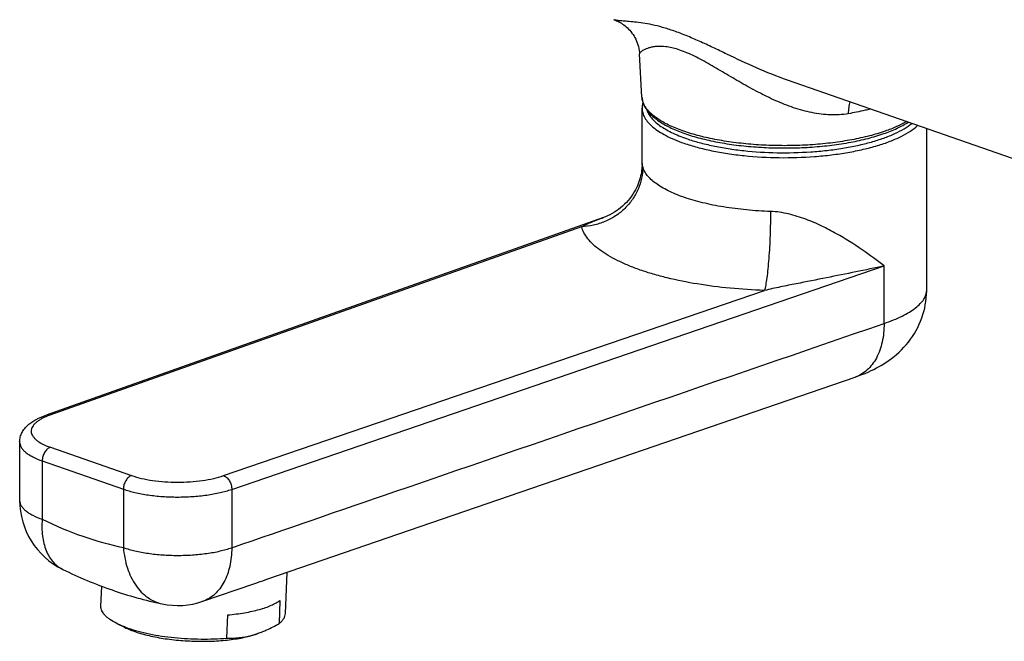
# Model space of a CAD drawing. Header units: millimetres. Extents: x 90 to 575, y 64 to 450.
# Tile 1 of 8: x 90 to 218, y 70 to 151. Entities that reach past the tile are written whole.
import ezdxf

# ---------------------------------------------------------------- set-up
doc = ezdxf.new("R2010")
doc.units = ezdxf.units.MM
doc.header["$LTSCALE"] = 46.255
doc.layers.get('0').update_dxf_attribs({"linetype": 'CONTINUOUS'})

msp = doc.modelspace()

# ---------------------------------------------------------------- linework, layer by layer
at = {"color": 7, "linetype": 'CONTINUOUS'}
for p, q in [((170.81, 140.53), (170.49, 146.16)), ((242.08, 124.48), (189.72, 142.73)), ((170.83, 131.88), (170.83, 139.09)), ((207.83, 115.43), (207.83, 136.42)), ((165.8, 124.86), (93.34, 99.16)), ((141.99, 84.66), (198.54, 104.11)), ((89.9, 95.67), (89.9, 88.07)), ((122.16, 77.84), (141.99, 84.66)), ((124.45, 73.34), (124.66, 78.7)), ((100.47, 74.28), (100.57, 76.9)), ((113.71, 74.94), (120.36, 77.22)), ((123.74, 75.06), (123.62, 72.05)), ((116.85, 70.15), (116.97, 73.17)), ((102.53, 72.05), (103.54, 71.55))]:
    msp.add_line(p, q, dxfattribs=at)
at = {"color": 9, "linetype": 'CONTINUOUS'}
for p, q in [((162.95, 123.66), (93.84, 99.15)), ((117.47, 89.5), (202.29, 118.56)), ((202.29, 111.08), (202.29, 118.56)), ((116.41, 91.28), (186.74, 115.37)), ((93.89, 94.98), (104.45, 91.3)), ((92.83, 93.2), (92.83, 85.61)), ((92.83, 93.2), (103.39, 89.52)), ((103.39, 89.52), (103.39, 81.93)), ((117.47, 89.5), (117.47, 81.91))]:
    msp.add_line(p, q, dxfattribs=at)
at = {"color": 7, "linetype": 'CONTINUOUS'}
for points in [[(167.16, 150.59), (167.2, 150.58), (167.35, 150.52), (167.51, 150.46), (167.66, 150.39), (167.82, 150.31), (167.98, 150.22), (168.14, 150.13), (168.3, 150.02), (168.46, 149.91), (168.61, 149.79), (168.77, 149.66), (168.93, 149.52), (169.08, 149.37), (169.23, 149.21), (169.37, 149.04), (169.51, 148.86), (169.65, 148.67), (169.78, 148.47), (169.9, 148.26), (170.01, 148.04), (170.11, 147.81), (170.2, 147.57), (170.28, 147.33), (170.35, 147.09), (170.41, 146.84), (170.45, 146.6), (170.48, 146.35), (170.49, 146.16)], [(170.83, 131.88), (170.83, 131.79), (170.82, 131.6), (170.81, 131.39), (170.79, 131.18), (170.77, 130.96), (170.73, 130.73), (170.69, 130.5), (170.64, 130.26), (170.58, 130.01), (170.5, 129.76), (170.42, 129.51), (170.32, 129.25), (170.22, 128.99), (170.1, 128.72), (169.96, 128.45), (169.81, 128.18), (169.64, 127.9), (169.45, 127.63), (169.25, 127.35), (169.03, 127.08), (168.8, 126.83), (168.55, 126.58), (168.3, 126.34), (168.04, 126.12), (167.77, 125.91), (167.5, 125.72), (167.22, 125.54), (166.93, 125.37), (166.64, 125.22), (166.35, 125.08), (166.05, 124.95), (165.8, 124.86)], [(198.54, 104.11), (198.96, 104.26), (199.4, 104.42), (199.82, 104.59), (200.21, 104.76), (200.59, 104.94), (200.96, 105.11), (201.31, 105.3), (201.66, 105.48), (201.99, 105.67), (202.31, 105.87), (202.63, 106.08), (202.95, 106.3), (203.27, 106.54), (203.59, 106.79), (203.91, 107.06), (204.23, 107.35), (204.55, 107.65), (204.86, 107.98), (205.16, 108.31), (205.45, 108.66), (205.72, 109.03), (205.98, 109.4), (206.23, 109.78), (206.45, 110.17), (206.67, 110.57), (206.86, 110.98), (207.04, 111.39), (207.2, 111.8), (207.34, 112.23), (207.46, 112.65), (207.57, 113.08), (207.65, 113.52), (207.72, 113.95), (207.78, 114.39), (207.81, 114.83), (207.83, 115.28), (207.83, 115.43)]]:
    msp.add_lwpolyline(points, dxfattribs=at)
at = {"color": 9, "linetype": 'CONTINUOUS'}
for centre, radius, start, end in [((205.91, 115.43), 1.92, 359.1786, 0.0003), ((91.12, 88.07), 1.22, 180.0002, 180.9268)]:
    msp.add_arc(centre, radius, start, end, dxfattribs=at)
at = {"color": 7, "linetype": 'CONTINUOUS'}
for centre, radius, start, end in [((99.9, 88.07), 10, 180, 243.8638), ((110.46, 84.39), 10, 258.3343, 288.9715), ((109, 85.85), 15.26, 249.1044, 250.7916), ((117.19, 81.37), 11.23, 284.5979, 285.5957), ((117.03, 81.93), 11.82, 285.6164, 290.4791), ((116.64, 83.03), 12.98, 290.4111, 291.9985)]:
    msp.add_arc(centre, radius, start, end, dxfattribs=at)
at = {"color": 9, "linetype": 'CONTINUOUS'}
for points, knots in [([(189.72, 142.73), (188.36, 143.2), (185.71, 144.28), (182.52, 145.79), (180.05, 146.97), (178.29, 147.79), (176.61, 148.51), (175.01, 149.12), (173.53, 149.6), (172.18, 149.93), (170.96, 150.16), (169.9, 150.29), (168.99, 150.37), (168.33, 150.42), (167.87, 150.46), (167.6, 150.5), (167.36, 150.53), (167.22, 150.57), (167.16, 150.59)], [0, 0, 0, 0, 0.180359, 0.355833, 0.440213, 0.521258, 0.59778, 0.668874, 0.733708, 0.791639, 0.842828, 0.88733, 0.925364, 0.956926, 0.970236, 0.981863, 0.991782, 1, 1, 1, 1]), ([(197.63, 138.36), (196.86, 138.23), (195.27, 138.14), (192.88, 138.45), (190.5, 139.1), (188.18, 140.03), (185.91, 141.14), (183.7, 142.37), (181.9, 143.44), (180.47, 144.28), (179.43, 144.89), (178.4, 145.45), (177.41, 145.96), (176.45, 146.38), (175.55, 146.72), (174.71, 146.95), (173.75, 147.12), (172.89, 147.14), (172.15, 147.04), (171.6, 146.9), (171.14, 146.72), (170.8, 146.51), (170.63, 146.38), (170.54, 146.28), (170.5, 146.21), (170.49, 146.18), (170.49, 146.16)], [0, 0, 0, 0, 0.079494, 0.161251, 0.245024, 0.330285, 0.416421, 0.502744, 0.588323, 0.630382, 0.671586, 0.71153, 0.749682, 0.785455, 0.818342, 0.847949, 0.8742, 0.917503, 0.935223, 0.950658, 0.975212, 0.984463, 0.991667, 0.996797, 0.998614, 1, 1, 1, 1]), ([(202.43, 136.09), (201.75, 135.86), (200.32, 135.43), (198.05, 134.94), (195.6, 134.56), (193.01, 134.31), (190.34, 134.19), (187.66, 134.21), (185, 134.36), (182.44, 134.64), (180.03, 135.05), (177.81, 135.57), (175.83, 136.2), (174.37, 136.82), (173.36, 137.37), (172.72, 137.79), (172.16, 138.21), (171.7, 138.66), (171.32, 139.11), (171.05, 139.58), (170.87, 140.05), (170.81, 140.38), (170.81, 140.53)], [0, 0, 0, 0, 0.062945, 0.131782, 0.205369, 0.282401, 0.361468, 0.441097, 0.519801, 0.596118, 0.668659, 0.736155, 0.79751, 0.851876, 0.876279, 0.898788, 0.919428, 0.938275, 0.955474, 0.971257, 0.985954, 1, 1, 1, 1]), ([(197.82, 139.91), (197.76, 139.67), (197.67, 139.15), (197.63, 138.63), (197.63, 138.36)], [0, 0, 0, 0, 0.474262, 1, 1, 1, 1]), ([(170.83, 139.09), (170.83, 138.88), (170.89, 138.44), (171.17, 137.8), (171.63, 137.18), (172.25, 136.58), (173.03, 136.01), (173.97, 135.48), (175.05, 134.97), (175.83, 134.67), (176.24, 134.53)], [0, 0, 0, 0, 0.085409, 0.176436, 0.277582, 0.391834, 0.520855, 0.665324, 0.825215, 1, 1, 1, 1]), ([(171.44, 138.86), (171.5, 138.68), (171.66, 138.31), (172.03, 137.8), (172.52, 137.29), (173.12, 136.81), (173.84, 136.35), (174.99, 135.73), (175.93, 135.35), (176.6, 135.12)], [0, 0, 0, 0, 0.087045, 0.18234, 0.28805, 0.405514, 0.535424, 0.677985, 1, 1, 1, 1]), ([(200.5, 138.97), (200.27, 138.91), (199.32, 138.68), (198.36, 138.49), (197.63, 138.36)], [0, 0, 0, 0, 0.241141, 1, 1, 1, 1]), ([(176.6, 135.12), (177.14, 134.93), (178.28, 134.59), (180.09, 134.16), (182.03, 133.81), (184.8, 133.45), (188.39, 133.23), (192, 133.32), (194.85, 133.57), (196.88, 133.85), (198.81, 134.21), (200.59, 134.65), (202.21, 135.16), (203.64, 135.73), (204.86, 136.36), (205.57, 136.84), (205.88, 137.1)], [0, 0, 0, 0, 0.057068, 0.118769, 0.184403, 0.253175, 0.396584, 0.541643, 0.612444, 0.680858, 0.746028, 0.807168, 0.863593, 0.91475, 0.960262, 1, 1, 1, 1]), ([(205.2, 137.33), (204.79, 137.09), (203.88, 136.64), (202.93, 136.27), (202.43, 136.09)], [0, 0, 0, 0, 0.471429, 1, 1, 1, 1]), ([(176.24, 134.53), (176.81, 134.33), (178.02, 133.97), (179.92, 133.52), (181.97, 133.16), (184.89, 132.79), (188.67, 132.58), (192.46, 132.7), (195.44, 132.99), (197.56, 133.3), (199.55, 133.7), (201.38, 134.18), (203.03, 134.73), (204.46, 135.36), (205.67, 136.03), (206.36, 136.56), (206.65, 136.83)], [0, 0, 0, 0, 0.057677, 0.120124, 0.186597, 0.256251, 0.401336, 0.547584, 0.618668, 0.687099, 0.751984, 0.812517, 0.868008, 0.917918, 0.961924, 1, 1, 1, 1]), ([(170.91, 131.43), (170.89, 131.52), (170.86, 131.64), (170.83, 131.79), (170.83, 131.85), (170.83, 131.88)], [0, 0, 0, 0, 0.603463, 0.825702, 1, 1, 1, 1]), ([(170.91, 131.43), (170.91, 130.94), (170.81, 129.95), (170.35, 128.52), (169.61, 127.19), (168.61, 126.01), (167.4, 125.03), (166.02, 124.29), (164.52, 123.81), (163.47, 123.68), (162.95, 123.66)], [0, 0, 0, 0, 0.120384, 0.242114, 0.365473, 0.490489, 0.616941, 0.744401, 0.872298, 1, 1, 1, 1]), ([(176.24, 127.5), (175.88, 127.63), (175.19, 127.89), (174.22, 128.32), (173.36, 128.79), (172.62, 129.28), (171.99, 129.79), (171.5, 130.31), (171.13, 130.86), (170.97, 131.24), (170.91, 131.43)], [0, 0, 0, 0, 0.168106, 0.323809, 0.466662, 0.596516, 0.713618, 0.818752, 0.913412, 1, 1, 1, 1]), ([(187.52, 125.64), (186.48, 125.68), (184.44, 125.81), (181.48, 126.19), (178.75, 126.73), (177.04, 127.22), (176.24, 127.5)], [0, 0, 0, 0, 0.272947, 0.53482, 0.779083, 1, 1, 1, 1]), ([(187.52, 125.64), (187.52, 124.62), (187.49, 123.07), (187.4, 121.03), (187.3, 119.57), (187.19, 118.23), (187.06, 117.08), (186.93, 116.24), (186.83, 115.7), (186.77, 115.47), (186.74, 115.37)], [0, 0, 0, 0, 0.298576, 0.449205, 0.59306, 0.724671, 0.839056, 0.93194, 0.969236, 1, 1, 1, 1]), ([(202.29, 118.56), (201.37, 119.28), (199.36, 120.77), (196.64, 122.49), (194.17, 123.79), (192.1, 124.68), (189.88, 125.38), (188.32, 125.62), (187.52, 125.64)], [0, 0, 0, 0, 0.212194, 0.451334, 0.580601, 0.71602, 0.85672, 1, 1, 1, 1]), ([(162.95, 123.66), (163.4, 123.9), (164.34, 124.32), (165.31, 124.68), (165.8, 124.86)], [0, 0, 0, 0, 0.495085, 1, 1, 1, 1]), ([(186.74, 115.37), (185.25, 115.42), (182.32, 115.61), (178.09, 116.15), (174.76, 116.81), (172.3, 117.47), (170.62, 118), (169.08, 118.59), (167.69, 119.21), (166.46, 119.87), (165.39, 120.57), (164.5, 121.3), (163.78, 122.06), (163.26, 122.84), (163.03, 123.39), (162.95, 123.66)], [0, 0, 0, 0, 0.170962, 0.334988, 0.487983, 0.559213, 0.626394, 0.689199, 0.747371, 0.800742, 0.849256, 0.893006, 0.932285, 0.96765, 1, 1, 1, 1]), ([(202.29, 118.56), (201.07, 118.29), (198.57, 117.77), (194.76, 117.01), (191.5, 116.37), (188.81, 115.83), (187.44, 115.53), (186.74, 115.37)], [0, 0, 0, 0, 0.237447, 0.481715, 0.734463, 0.865144, 1, 1, 1, 1]), ([(202.29, 111.08), (202.71, 111.22), (203.5, 111.51), (204.6, 112), (205.55, 112.52), (206.35, 113.06), (206.99, 113.62), (207.46, 114.2), (207.75, 114.79), (207.82, 115.21), (207.83, 115.4)], [0, 0, 0, 0, 0.178956, 0.342179, 0.488926, 0.618964, 0.732771, 0.831881, 0.91932, 1, 1, 1, 1]), ([(117.47, 81.91), (124.54, 84.34), (152.81, 94.06), (181.09, 103.78), (202.29, 111.08)], [0, 0, 0, 0, 0.249995, 1, 1, 1, 1]), ([(202.29, 111.08), (202.29, 110.26), (202.15, 108.71), (201.52, 106.9), (200.77, 105.73), (200.12, 105.02), (199.37, 104.46), (198.82, 104.2), (198.54, 104.11)], [0, 0, 0, 0, 0.289985, 0.551177, 0.671079, 0.784688, 0.893603, 1, 1, 1, 1]), ([(93.84, 99.15), (93.49, 99.02), (92.98, 98.81), (92.39, 98.47), (92.04, 98.21), (91.76, 97.93), (91.55, 97.65), (91.43, 97.36), (91.39, 97.06), (91.44, 96.76), (91.57, 96.47), (91.78, 96.19), (92.07, 95.91), (92.42, 95.65), (93.03, 95.31), (93.53, 95.1), (93.89, 94.98)], [0, 0, 0, 0, 0.166442, 0.23829, 0.302447, 0.359278, 0.409645, 0.455072, 0.497828, 0.540712, 0.586499, 0.637393, 0.694852, 0.759688, 0.832229, 1, 1, 1, 1]), ([(93.84, 99.15), (93.76, 99.18), (93.59, 99.21), (93.42, 99.18), (93.34, 99.16)], [0, 0, 0, 0, 0.516107, 1, 1, 1, 1]), ([(89.9, 95.67), (89.9, 95.55), (89.94, 95.31), (90.09, 94.97), (90.34, 94.63), (90.67, 94.31), (91.1, 94), (91.81, 93.59), (92.41, 93.35), (92.83, 93.2)], [0, 0, 0, 0, 0.085427, 0.176475, 0.277642, 0.391919, 0.520968, 0.665469, 1, 1, 1, 1]), ([(93.89, 94.98), (93.74, 94.92), (93.45, 94.73), (93.12, 94.3), (92.89, 93.78), (92.83, 93.39), (92.83, 93.2)], [0, 0, 0, 0, 0.218525, 0.469506, 0.737411, 1, 1, 1, 1]), ([(104.45, 91.3), (104.3, 91.25), (104, 91.05), (103.67, 90.63), (103.44, 90.1), (103.39, 89.71), (103.39, 89.52)], [0, 0, 0, 0, 0.218525, 0.469506, 0.737411, 1, 1, 1, 1]), ([(104.45, 91.3), (104.87, 91.15), (105.77, 90.9), (107.22, 90.63), (108.79, 90.47), (110.42, 90.41), (112.05, 90.46), (113.63, 90.62), (115.08, 90.88), (115.99, 91.13), (116.41, 91.28)], [0, 0, 0, 0, 0.109716, 0.232088, 0.363353, 0.49924, 0.635228, 0.766794, 0.889649, 1, 1, 1, 1]), ([(116.41, 91.28), (116.56, 91.23), (116.86, 91.03), (117.19, 90.61), (117.41, 90.08), (117.47, 89.69), (117.47, 89.5)], [0, 0, 0, 0, 0.217778, 0.468663, 0.736926, 1, 1, 1, 1]), ([(103.39, 89.52), (103.88, 89.35), (104.95, 89.05), (106.65, 88.74), (108.49, 88.55), (110.41, 88.48), (112.33, 88.54), (114.19, 88.73), (115.9, 89.04), (116.97, 89.33), (117.47, 89.5)], [0, 0, 0, 0, 0.109716, 0.232088, 0.363353, 0.49924, 0.635228, 0.766794, 0.889648, 1, 1, 1, 1]), ([(89.9, 88.05), (89.91, 87.94), (89.94, 87.7), (90.1, 87.36), (90.35, 87.03), (90.68, 86.71), (91.11, 86.4), (91.81, 86), (92.41, 85.75), (92.83, 85.61)], [0, 0, 0, 0, 0.085392, 0.176607, 0.278006, 0.39247, 0.521598, 0.666037, 1, 1, 1, 1]), ([(92.83, 85.61), (92.77, 84.88), (92.78, 83.5), (93.17, 81.85), (93.72, 80.74), (94.22, 80.05), (94.81, 79.49), (95.26, 79.21), (95.5, 79.09)], [0, 0, 0, 0, 0.292808, 0.554209, 0.673603, 0.786478, 0.894528, 1, 1, 1, 1]), ([(92.83, 85.61), (94.55, 84.77), (97.99, 83.31), (101.6, 82.3), (103.39, 81.93)], [0, 0, 0, 0, 0.510967, 1, 1, 1, 1]), ([(103.39, 81.93), (103.88, 81.76), (104.95, 81.46), (106.65, 81.15), (108.49, 80.95), (110.41, 80.89), (112.33, 80.95), (114.19, 81.14), (115.9, 81.44), (116.97, 81.74), (117.47, 81.91)], [0, 0, 0, 0, 0.109716, 0.232088, 0.363353, 0.49924, 0.635228, 0.766794, 0.889648, 1, 1, 1, 1]), ([(103.39, 81.93), (103.46, 81.02), (103.78, 79.3), (104.69, 77.36), (105.68, 76.13), (106.51, 75.41), (107.44, 74.88), (108.1, 74.67), (108.44, 74.6)], [0, 0, 0, 0, 0.286125, 0.546821, 0.667369, 0.782005, 0.8922, 1, 1, 1, 1]), ([(117.47, 81.91), (117.47, 81.09), (117.32, 79.54), (116.69, 77.74), (115.94, 76.56), (115.29, 75.85), (114.54, 75.29), (113.99, 75.03), (113.71, 74.94)], [0, 0, 0, 0, 0.289981, 0.551172, 0.671075, 0.784685, 0.893601, 1, 1, 1, 1])]:
    msp.add_open_spline(points, degree=3, knots=knots, dxfattribs=at)
at = {"color": 7, "linetype": 'CONTINUOUS'}
for points, knots in [([(170.81, 140.53), (170.82, 140.35), (170.88, 139.97), (171.08, 139.43), (171.38, 138.92), (171.93, 138.24), (172.86, 137.45), (174.26, 136.63), (175.95, 135.9), (177.91, 135.27), (180.11, 134.75), (182.49, 134.34), (185.02, 134.06), (187.63, 133.91), (190.28, 133.89), (192.91, 134), (195.47, 134.25), (197.9, 134.62), (200.15, 135.11), (201.57, 135.54), (202.24, 135.77)], [0, 0, 0, 0, 0.016407, 0.033204, 0.050705, 0.069221, 0.110234, 0.157663, 0.211916, 0.272738, 0.339438, 0.411022, 0.486292, 0.56391, 0.642455, 0.720476, 0.79654, 0.869281, 0.937453, 1, 1, 1, 1]), ([(170.93, 139.85), (170.92, 139.79), (170.85, 139.54), (170.83, 139.28), (170.83, 139.09)], [0, 0, 0, 0, 0.252176, 1, 1, 1, 1]), ([(202.24, 135.77), (202.83, 135.97), (203.92, 136.41), (204.96, 136.96), (205.42, 137.26)], [0, 0, 0, 0, 0.531575, 1, 1, 1, 1]), ([(89.9, 95.67), (89.9, 95.88), (89.96, 96.31), (90.19, 96.9), (90.54, 97.42), (90.97, 97.87), (91.48, 98.26), (92.25, 98.73), (92.89, 99), (93.34, 99.16)], [0, 0, 0, 0, 0.122909, 0.243929, 0.362787, 0.481186, 0.601866, 0.727457, 1, 1, 1, 1]), ([(95.5, 79.09), (97.58, 78.07), (101.8, 76.29), (106.22, 75.06), (108.44, 74.6)], [0, 0, 0, 0, 0.506497, 1, 1, 1, 1]), ([(120.36, 77.22), (120.52, 77.28), (121.12, 77.49), (121.72, 77.69), (122.16, 77.84)], [0, 0, 0, 0, 0.268615, 1, 1, 1, 1]), ([(102.53, 72.05), (102.22, 72.2), (101.78, 72.45), (101.27, 72.83), (100.98, 73.12), (100.74, 73.4), (100.58, 73.69), (100.48, 73.98), (100.46, 74.18), (100.47, 74.28)], [0, 0, 0, 0, 0.328123, 0.470047, 0.597684, 0.712127, 0.815254, 0.909918, 1, 1, 1, 1]), ([(116.97, 73.17), (117.7, 73.24), (118.76, 73.37), (120.12, 73.63), (121.04, 73.85), (121.86, 74.11), (122.59, 74.39), (123.21, 74.7), (123.58, 74.94), (123.74, 75.06)], [0, 0, 0, 0, 0.310033, 0.452566, 0.585138, 0.706754, 0.81666, 0.914411, 1, 1, 1, 1]), ([(123.62, 72.05), (123.74, 72.14), (123.97, 72.33), (124.23, 72.66), (124.4, 72.99), (124.44, 73.23), (124.45, 73.34)], [0, 0, 0, 0, 0.294062, 0.552707, 0.783975, 1, 1, 1, 1]), ([(103.56, 71.6), (103.47, 71.64), (103.12, 71.77), (102.78, 71.92), (102.53, 72.05)], [0, 0, 0, 0, 0.262622, 1, 1, 1, 1]), ([(121.5, 70.99), (121.68, 71.07), (122.41, 71.38), (123.11, 71.75), (123.62, 72.05)], [0, 0, 0, 0, 0.244706, 1, 1, 1, 1]), ([(103.54, 71.55), (103.78, 71.43), (104.28, 71.21), (105.41, 70.8), (107.03, 70.37), (109.15, 70), (111.43, 69.78), (113.76, 69.71), (116.02, 69.79), (118.11, 70.03), (119.43, 70.31), (120.03, 70.48)], [0, 0, 0, 0, 0.046741, 0.098429, 0.214864, 0.344959, 0.483298, 0.623917, 0.760707, 0.887804, 1, 1, 1, 1]), ([(103.98, 71.45), (104.42, 71.3), (105.34, 71.02), (106.79, 70.68), (108.37, 70.4), (110.6, 70.13), (113.45, 69.98), (115.73, 70.06), (116.85, 70.15)], [0, 0, 0, 0, 0.10567, 0.221323, 0.344962, 0.474344, 0.740537, 1, 1, 1, 1]), ([(116.85, 70.15), (117.37, 70.14), (118.44, 70.17), (119.5, 70.36), (120.02, 70.5)], [0, 0, 0, 0, 0.49127, 1, 1, 1, 1]), ([(120.03, 70.48), (120.13, 70.51), (120.52, 70.62), (120.9, 70.75), (121.17, 70.86)], [0, 0, 0, 0, 0.264571, 1, 1, 1, 1])]:
    msp.add_open_spline(points, degree=3, knots=knots, dxfattribs=at)

doc.saveas('drawing.dxf')
